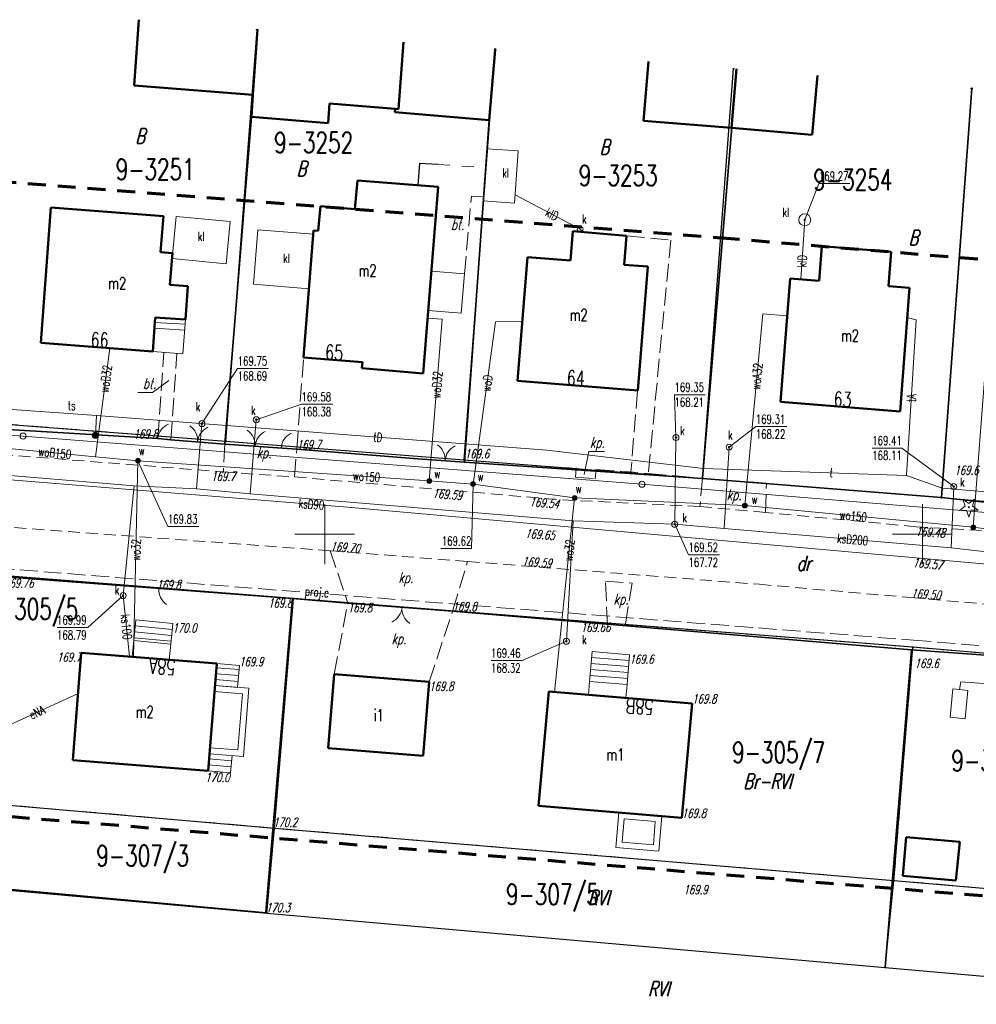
# Model space of a CAD drawing. Header units: metres. Extents: x 6508568 to 6510700, y 5686621 to 5687515.
# Tile 8 of 25: x 6508874 to 6508955, y 5686911 to 5686993. Entities that reach past the tile are written whole.
import ezdxf
from ezdxf.enums import TextEntityAlignment as Align

# ---------------------------------------------------------------- set-up
doc = ezdxf.new("R2010")
doc.units = ezdxf.units.M
for name, pattern in [('1', [0]), ('1_SUEP_A', [0]), ('1_SUEP_B', [10, 10]), ('1_SUGP', [0]), ('1_SUGV', [0]), ('1_SUKM', [0]), ('1_SUKP', [0]), ('1_SUPP_P', [2, 1.5, -0.5]), ('1_SUTP_A', [0]), ('1_SUWP', [0]), ('2_EGBU_A', [0]), ('4', [2.5, 1.5, -1]), ('BGS', [7.5, 7.5]), ('BLO', [0]), ('GDE', [0]), ('KOC', [2, 1.5, -0.5]), ('KOJ', [0]), ('KOS', [2, 1, -1]), ('KOU', [1.5, 1, -0.5]), ('SCH', [0])]:
    doc.linetypes.add(name, pattern=pattern)
doc.layers.get('0').update_dxf_attribs({"color": 250, "linetype": 'CONTINUOUS', "lineweight": 100})
for name, color, linetype, lineweight, true_color in [('Dzialki', 7, 'GDE', 25, 0x000000), ('EADTD_T_0', 214, 'CONTINUOUS', 25, 0x800080), ('EBTPO_L_2', 194, 'BLO', 18, 0x400080), ('EBUPP_L_1', 14, '1', 50, 0x800000), ('EGBB_E_T_0', 7, 'CONTINUOUS', 20, 0x000000), ('EGBB_L_0', 34, '2_EGBU_A', 50, 0x804000), ('EKLPK_L_0', 112, '4', 18, 0x00bb5e), ('EKLTK_T_0', 112, 'CONTINUOUS', 18, 0x00b95c), ('KRZYZE2000_L_0', 7, '1', 18, 0x000000), ('Numery_dzialek', 7, 'CONTINUOUS', 18, 0x000000), ('P_SUEP_E_T_0', 1, 'CONTINUOUS', 0, 0xff0000), ('P_SUEP_L_0', 1, '1_SUPP_P', 18, 0xff0000), ('Punkty', 7, 'CONTINUOUS', 25, 0x000000), ('SDROK_T_1', 7, 'CONTINUOUS', 18, 0x000000), ('SDRPK_L_0', 7, 'KOJ', 25, 0x000000), ('SDRPK_L_1', 7, 'KOU', 18, 0x000000), ('SDRPK_L_2', 7, 'KOC', 18, 0x000000), ('SUEP_E_T_0', 1, 'CONTINUOUS', 0, 0xff0000), ('SUEP_L_0', 1, '1_SUEP_A', 18, 0xff0000), ('SUG_L_3', 52, '1_SUGV', 18, 0xbfbf00), ('SUGP_L_0', 2, '1_SUGP', 18, 0xffff00), ('SUK_E_T_2', 34, 'CONTINUOUS', 0, 0x803300), ('SUK_E_T_4', 34, 'CONTINUOUS', 0, 0x803300), ('SUK_L_3', 34, '1_SUKM', 18, 0x803300), ('SUK_T_2', 34, 'CONTINUOUS', 18, 0x803300), ('SUK_T_3', 34, 'CONTINUOUS', 18, 0x803300), ('SUKP_E_T_0', 34, 'CONTINUOUS', 0, 0x803300), ('SUKP_L_0', 34, '1_SUKP', 18, 0x803300), ('SUKR_T_0', 34, 'CONTINUOUS', 18, 0x803300), ('SUP_T_2', 7, 'CONTINUOUS', 18, 0x000000), ('SUT_E_T_0', 30, 'CONTINUOUS', 0, 0xff9100), ('SUT_T_0', 30, 'CONTINUOUS', 18, 0xff9100), ('SUTP_E_T_0', 30, 'CONTINUOUS', 0, 0xff9100), ('SUTP_L_0', 30, '1_SUTP_A', 18, 0xff9100), ('SUW_E_T_2', 5, 'CONTINUOUS', 0, 0x0000ff), ('SUW_T_5', 5, 'CONTINUOUS', 18, 0x0000ff), ('SUWP_E_T_0', 5, 'CONTINUOUS', 0, 0x0000ff), ('SUWP_L_0', 5, '1_SUWP', 18, 0x0000ff), ('SUWR_T_0', 5, 'CONTINUOUS', 18, 0x0000ff), ('SZOPO_L_0', 7, 'BGS', 35, 0x000000), ('SZOPO_T_0', 7, 'CONTINUOUS', 18, 0x000000), ('SZZPZ_T_0', 7, 'CONTINUOUS', 18, 0x000000), ('WUKOS_T_1', 14, 'CONTINUOUS', 18, 0x800000), ('ZAKRES_L_0', 230, '4', 70, 0xff0080)]:
    doc.layers.add(name, color=color, linetype=linetype, lineweight=lineweight, true_color=true_color)
doc.styles.get("Standard").update_dxf_attribs({"font": 'Simplex.SHX', "width": 0.75})

# ---------------------------------------------------------------- blocks, each defined once
blk = doc.blocks.new('GRO')
at = {"linetype": 'CONTINUOUS'}
blk.add_circle((0, 0), 0.045, dxfattribs=at)
blk = doc.blocks.new('BGBP')
at = {"linetype": 'CONTINUOUS'}
blk.add_arc((1.5, 0), 1.5, 120, 180.00045, dxfattribs=at)
blk = doc.blocks.new('BGB')
at = {"linetype": 'CONTINUOUS'}
for centre, start, end in [((-1.5, 0), 359.99955, 60), ((1.5, 0), 120, 180.00045)]:
    blk.add_arc(centre, 1.5, start, end, dxfattribs=at)
blk = doc.blocks.new('BGBL')
at = {"linetype": 'CONTINUOUS'}
blk.add_arc((-1.5, 0), 1.5, 359.99955, 60, dxfattribs=at)
blk = doc.blocks.new('DIG')
at = {"linetype": 'CONTINUOUS'}
for p, q in [((-0.78225, -0.26495), (-0.3012, 0.09375)), ((-0.3012, 0.09375), (-0.4937, 0.6621)), ((-0.4937, 0.6621), (-0.0039, 0.31545)), ((-0.0039, 0.31545), (0.4771, 0.67415)), ((0.4771, 0.67415), (0.2988, 0.1012)), ((0.2988, 0.1012), (0.7886, -0.24545)), ((-0.18225, -0.2575), (-0.78225, -0.26495)), ((0.01025, -0.82585), (-0.18225, -0.2575)), ((0.1886, -0.2529), (0.01025, -0.82585)), ((0.7886, -0.24545), (0.1886, -0.2529))]:
    blk.add_line(p, q, dxfattribs=at)
blk.add_circle((0, 0), 0.045, dxfattribs=at)
blk = doc.blocks.new('2_SUKM')
at = {"linetype": 'CONTINUOUS'}
blk.add_circle((0, 0), 0.5, dxfattribs=at)
blk = doc.blocks.new('2_SUKS')
at = {"linetype": 'CONTINUOUS'}
blk.add_circle((0, 0), 0.25, dxfattribs=at)
blk = doc.blocks.new('2_SUPS')
at = {"linetype": 'CONTINUOUS'}
blk.add_circle((0, 0), 0.0625, dxfattribs=at)
blk = doc.blocks.new('2_SUPP')
at = {"linetype": 'CONTINUOUS'}
blk.add_circle((0, 0), 0.25, dxfattribs=at)
blk = doc.blocks.new('2_SUTK')
at = {"linetype": 'CONTINUOUS'}
for radius in [0.25, 0.225, 0.2, 0.175, 0.15, 0.125, 0.1, 0.075, 0.05, 0.025, 0.00715]:
    blk.add_circle((0, 0), radius, dxfattribs=at)
blk = doc.blocks.new('2_SUWW')
at = {"linetype": 'CONTINUOUS'}
for radius in [0.2, 0.175, 0.15, 0.125, 0.1, 0.075, 0.05, 0.025, 0.00715]:
    blk.add_circle((0, 0), radius, dxfattribs=at)

msp = doc.modelspace()

# ---------------------------------------------------------------- linework, layer by layer
at = {"layer": 'Dzialki'}
for p, q in [((6508891.72, 5686957.78), (6508894.33, 5686992.22)), ((6508911.66, 5686956.23), (6508914.26, 5686990.58)), ((6508931.6, 5686954.67), (6508934.2, 5686988.94)), ((6508951.59, 5686953.06), (6508954.13, 5686987.3)), ((6508871.78, 5686959.34), (6508891.72, 5686957.78)), ((6508891.72, 5686957.78), (6508911.66, 5686956.23)), ((6508911.66, 5686956.23), (6508931.6, 5686954.67)), ((6508931.6, 5686954.67), (6508951.59, 5686953.06)), ((6508951.59, 5686953.06), (6508971.46, 5686951.42)), ((6508897.38, 5686944.61), (6508866.47, 5686947.04)), ((6508895.8, 5686925.4), (6508897.38, 5686944.61)), ((6508949.2, 5686940.53), (6508897.38, 5686944.61)), ((6508947.62, 5686921.01), (6508949.2, 5686940.53)), ((6508984.08, 5686937.62), (6508949.2, 5686940.53)), ((6508864.79, 5686928.09), (6508895.8, 5686925.4)), ((6508895.16, 5686918.29), (6508895.8, 5686925.4)), ((6508895.8, 5686925.4), (6508947.62, 5686921.01)), ((6508864.34, 5686921.01), (6508895.16, 5686918.29)), ((6508946.9, 5686913.74), (6508947.62, 5686921.01)), ((6508947.62, 5686921.01), (6508982.44, 5686918.07)), ((6508895.16, 5686918.29), (6508946.9, 5686913.74)), ((6508946.9, 5686913.74), (6508981.79, 5686910.65))]:
    msp.add_line(p, q, dxfattribs=at)
at = {"layer": 'EBTPO_L_2', "linetype": 'KOS', "lineweight": 18}
for p, q in [((6508909.474, 5686980.95), (6508913.463, 5686980.668)), ((6508913.463, 5686980.668), (6508913.288, 5686978.237)), ((6508913.288, 5686978.237), (6508912.272, 5686978.303))]:
    msp.add_line(p, q, dxfattribs=at)
at = {"layer": 'EBTPO_L_2', "linetype": 'SCH', "lineweight": 18}
for p, q in [((6508908.65, 5686968.718), (6508908.917, 5686972.008)), ((6508908.917, 5686972.008), (6508911.688, 5686971.783)), ((6508911.688, 5686971.783), (6508911.42, 5686968.487)), ((6508911.42, 5686968.487), (6508908.65, 5686968.718)), ((6508885.821, 5686968.121), (6508885.752, 5686967.23)), ((6508885.79, 5686967.727), (6508888.311, 5686967.57)), ((6508888.119, 5686965.085), (6508888.342, 5686967.964)), ((6508885.752, 5686967.23), (6508888.273, 5686967.071)), ((6508885.601, 5686965.281), (6508888.119, 5686965.085)), ((6508884.022, 5686941.095), (6508884.186, 5686942.821)), ((6508884.186, 5686942.821), (6508887.273, 5686942.526)), ((6508884.139, 5686942.323), (6508887.226, 5686942.029)), ((6508887.109, 5686940.8), (6508887.273, 5686942.526)), ((6508884.044, 5686941.328), (6508887.131, 5686941.033)), ((6508884.091, 5686941.826), (6508887.178, 5686941.531)), ((6508884.022, 5686941.095), (6508883.892, 5686939.738)), ((6508884.022, 5686941.095), (6508887.109, 5686940.8)), ((6508887.109, 5686940.8), (6508884.022, 5686941.095)), ((6508887.109, 5686940.8), (6508886.983, 5686939.49)), ((6508922.162, 5686937.67), (6508922.366, 5686940.169)), ((6508922.325, 5686939.671), (6508925.455, 5686939.415)), ((6508922.366, 5686940.169), (6508925.496, 5686939.913)), ((6508925.292, 5686937.415), (6508925.496, 5686939.913)), ((6508890.971, 5686939.17), (6508890.816, 5686937.324)), ((6508890.941, 5686938.819), (6508892.825, 5686938.661)), ((6508890.971, 5686939.17), (6508892.855, 5686939.012)), ((6508892.855, 5686939.012), (6508892.7, 5686937.166)), ((6508922.244, 5686938.674), (6508925.374, 5686938.418)), ((6508922.284, 5686939.172), (6508925.414, 5686938.917)), ((6508890.9, 5686938.321), (6508892.783, 5686938.162)), ((6508922.203, 5686938.176), (6508925.333, 5686937.92)), ((6508890.816, 5686937.324), (6508892.7, 5686937.166)), ((6508890.858, 5686937.823), (6508892.742, 5686937.664)), ((6508922.162, 5686937.67), (6508922.07, 5686936.55)), ((6508922.162, 5686937.677), (6508925.292, 5686937.422)), ((6508925.292, 5686937.415), (6508922.162, 5686937.67)), ((6508925.2, 5686936.294), (6508925.292, 5686937.415)), ((6508922.07, 5686936.55), (6508925.2, 5686936.294)), ((6508890.358, 5686931.628), (6508890.24, 5686930.19)), ((6508892.239, 5686931.473), (6508892.12, 5686930.036)), ((6508890.281, 5686930.689), (6508892.161, 5686930.534)), ((6508890.322, 5686931.187), (6508892.202, 5686931.032)), ((6508890.24, 5686930.19), (6508892.12, 5686930.036))]:
    msp.add_line(p, q, dxfattribs=at)
at = {"layer": 'EBTPO_L_2', "linetype": '1', "lineweight": 18}
for p, q in [((6508890.816, 5686937.324), (6508893.648, 5686937.097)), ((6508893.648, 5686937.097), (6508893.19, 5686931.4)), ((6508890.776, 5686936.826), (6508893.11, 5686936.638)), ((6508893.11, 5686936.638), (6508892.732, 5686931.939)), ((6508892.732, 5686931.939), (6508890.398, 5686932.126)), ((6508893.19, 5686931.4), (6508890.358, 5686931.628)), ((6508924.593, 5686926.706), (6508924.351, 5686923.762)), ((6508928.198, 5686926.409), (6508924.593, 5686926.706)), ((6508927.955, 5686923.465), (6508928.198, 5686926.409)), ((6508925.051, 5686926.166), (6508924.89, 5686924.22)), ((6508927.658, 5686925.951), (6508925.051, 5686926.166)), ((6508927.498, 5686924.005), (6508927.658, 5686925.951)), ((6508924.89, 5686924.22), (6508927.498, 5686924.005)), ((6508924.351, 5686923.762), (6508927.955, 5686923.465))]:
    msp.add_line(p, q, dxfattribs=at)
at = {"layer": 'EBUPP_L_1', "linetype": '1'}
for p, q in [((6508884.431, 5686993.06), (6508884.061, 5686987.561)), ((6508894.381, 5686992.231), (6508893.991, 5686986.761)), ((6508906.581, 5686991.19), (6508906.161, 5686985.561)), ((6508913.751, 5686984.66), (6508914.261, 5686990.531)), ((6508927.091, 5686989.55), (6508926.68, 5686984.601)), ((6508934.041, 5686984), (6508934.447, 5686988.948)), ((6508940.791, 5686983.41), (6508941.231, 5686988.391)), ((6508884.061, 5686987.561), (6508893.991, 5686986.761)), ((6508893.991, 5686986.761), (6508893.871, 5686984.92)), ((6508900.271, 5686984.41), (6508900.407, 5686986.046)), ((6508905.88, 5686985.591), (6508900.407, 5686986.046)), ((6508893.871, 5686984.92), (6508900.271, 5686984.41)), ((6508905.88, 5686985.591), (6508905.86, 5686985.331)), ((6508905.86, 5686985.331), (6508913.751, 5686984.66)), ((6508906.161, 5686985.561), (6508905.88, 5686985.591)), ((6508926.68, 5686984.601), (6508934.041, 5686984)), ((6508934.041, 5686984), (6508940.791, 5686983.41)), ((6508902.519, 5686977.199), (6508902.735, 5686979.589)), ((6508902.735, 5686979.589), (6508909.491, 5686979.07)), ((6508909.491, 5686979.07), (6508908.221, 5686963.44)), ((6508899.631, 5686977.461), (6508899.443, 5686975.377)), ((6508899.631, 5686977.461), (6508902.519, 5686977.199)), ((6508877.08, 5686977.341), (6508876.23, 5686966.01)), ((6508877.08, 5686977.341), (6508886.5, 5686976.61)), ((6508886.252, 5686973.595), (6508886.5, 5686976.61)), ((6508898.221, 5686964.78), (6508899.07, 5686975.41)), ((6508899.07, 5686975.41), (6508899.443, 5686975.377)), ((6508920.56, 5686972.906), (6508920.754, 5686975.348)), ((6508920.754, 5686975.348), (6508925.251, 5686974.97)), ((6508925.251, 5686974.97), (6508925.058, 5686972.548)), ((6508941.58, 5686974.11), (6508941.354, 5686971.212)), ((6508947.38, 5686973.631), (6508941.58, 5686974.11)), ((6508887.271, 5686973.51), (6508886.252, 5686973.595)), ((6508887.045, 5686970.879), (6508887.271, 5686973.51)), ((6508947.38, 5686973.631), (6508947.156, 5686970.759)), ((6508916.971, 5686973.191), (6508916.123, 5686962.825)), ((6508916.971, 5686973.191), (6508920.56, 5686972.906)), ((6508925.058, 5686972.548), (6508927.031, 5686972.39)), ((6508927.031, 5686972.39), (6508926.191, 5686962.011)), ((6508888.551, 5686970.751), (6508887.045, 5686970.879)), ((6508938.941, 5686971.4), (6508938.121, 5686961.081)), ((6508941.354, 5686971.212), (6508938.941, 5686971.4)), ((6508888.342, 5686967.964), (6508888.551, 5686970.751)), ((6508948.93, 5686970.62), (6508947.156, 5686970.759)), ((6508948.141, 5686960.26), (6508948.93, 5686970.62)), ((6508885.601, 5686965.281), (6508885.821, 5686968.121)), ((6508885.821, 5686968.121), (6508888.342, 5686967.964)), ((6508876.23, 5686966.01), (6508885.601, 5686965.281)), ((6508903.161, 5686964.39), (6508898.221, 5686964.78)), ((6508903.111, 5686963.891), (6508903.161, 5686964.39)), ((6508908.221, 5686963.44), (6508903.111, 5686963.891)), ((6508916.123, 5686962.825), (6508926.191, 5686962.011)), ((6508938.121, 5686961.081), (6508948.141, 5686960.26)), ((6508879.621, 5686940.08), (6508878.92, 5686931.091)), ((6508890.971, 5686939.17), (6508879.621, 5686940.08)), ((6508890.241, 5686930.19), (6508890.971, 5686939.17)), ((6508900.281, 5686932.08), (6508900.791, 5686938.29)), ((6508900.791, 5686938.29), (6508908.741, 5686937.64)), ((6508908.741, 5686937.64), (6508908.241, 5686931.441)), ((6508917.871, 5686927.26), (6508918.761, 5686936.82)), ((6508918.761, 5686936.82), (6508930.751, 5686935.84)), ((6508930.751, 5686935.84), (6508929.88, 5686926.27)), ((6508908.241, 5686931.441), (6508900.281, 5686932.08)), ((6508878.92, 5686931.091), (6508890.241, 5686930.19)), ((6508929.88, 5686926.27), (6508917.871, 5686927.26)), ((6508948.651, 5686924.651), (6508948.368, 5686921.413)), ((6508953.131, 5686924.261), (6508948.651, 5686924.651)), ((6508952.801, 5686921.021), (6508953.131, 5686924.261)), ((6508948.368, 5686921.413), (6508952.801, 5686921.021))]:
    msp.add_line(p, q, dxfattribs=at)
at = {"layer": 'EGBB_L_0', "linetype": '2_EGBU_A'}
for p, q in [((6508884.431, 5686993.06), (6508884.061, 5686987.561)), ((6508894.381, 5686992.231), (6508893.991, 5686986.761)), ((6508906.581, 5686991.19), (6508906.161, 5686985.561)), ((6508913.751, 5686984.66), (6508914.261, 5686990.531)), ((6508927.091, 5686989.55), (6508926.68, 5686984.601)), ((6508934.041, 5686984), (6508934.447, 5686988.948)), ((6508940.791, 5686983.41), (6508941.231, 5686988.391)), ((6508884.061, 5686987.561), (6508893.991, 5686986.761)), ((6508893.991, 5686986.761), (6508893.871, 5686984.92)), ((6508900.271, 5686984.41), (6508900.407, 5686986.046)), ((6508905.88, 5686985.591), (6508900.407, 5686986.046)), ((6508893.871, 5686984.92), (6508900.271, 5686984.41)), ((6508905.88, 5686985.591), (6508905.86, 5686985.331)), ((6508905.86, 5686985.331), (6508913.751, 5686984.66)), ((6508906.161, 5686985.561), (6508905.88, 5686985.591)), ((6508926.68, 5686984.601), (6508934.041, 5686984)), ((6508934.041, 5686984), (6508940.791, 5686983.41)), ((6508902.519, 5686977.199), (6508902.735, 5686979.589)), ((6508902.735, 5686979.589), (6508909.491, 5686979.07)), ((6508909.491, 5686979.07), (6508908.221, 5686963.44)), ((6508899.631, 5686977.461), (6508899.443, 5686975.377)), ((6508899.631, 5686977.461), (6508902.519, 5686977.199)), ((6508877.08, 5686977.341), (6508876.23, 5686966.01)), ((6508877.08, 5686977.341), (6508886.5, 5686976.61)), ((6508886.252, 5686973.595), (6508886.5, 5686976.61)), ((6508898.221, 5686964.78), (6508899.07, 5686975.41)), ((6508899.07, 5686975.41), (6508899.443, 5686975.377)), ((6508920.56, 5686972.906), (6508920.754, 5686975.348)), ((6508920.754, 5686975.348), (6508925.251, 5686974.97)), ((6508925.251, 5686974.97), (6508925.058, 5686972.548)), ((6508941.58, 5686974.11), (6508941.354, 5686971.212)), ((6508947.38, 5686973.631), (6508941.58, 5686974.11)), ((6508887.271, 5686973.51), (6508886.252, 5686973.595)), ((6508887.045, 5686970.879), (6508887.271, 5686973.51)), ((6508947.38, 5686973.631), (6508947.156, 5686970.759)), ((6508916.971, 5686973.191), (6508916.123, 5686962.825)), ((6508916.971, 5686973.191), (6508920.56, 5686972.906)), ((6508925.058, 5686972.548), (6508927.031, 5686972.39)), ((6508927.031, 5686972.39), (6508926.191, 5686962.011)), ((6508888.551, 5686970.751), (6508887.045, 5686970.879)), ((6508938.941, 5686971.4), (6508938.121, 5686961.081)), ((6508941.354, 5686971.212), (6508938.941, 5686971.4)), ((6508888.342, 5686967.964), (6508888.551, 5686970.751)), ((6508948.93, 5686970.62), (6508947.156, 5686970.759)), ((6508948.141, 5686960.26), (6508948.93, 5686970.62)), ((6508885.601, 5686965.281), (6508885.821, 5686968.121)), ((6508885.821, 5686968.121), (6508888.342, 5686967.964)), ((6508876.23, 5686966.01), (6508885.601, 5686965.281)), ((6508903.161, 5686964.39), (6508898.221, 5686964.78)), ((6508903.111, 5686963.891), (6508903.161, 5686964.39)), ((6508908.221, 5686963.44), (6508903.111, 5686963.891)), ((6508916.123, 5686962.825), (6508926.191, 5686962.011)), ((6508938.121, 5686961.081), (6508948.141, 5686960.26)), ((6508879.621, 5686940.08), (6508878.92, 5686931.091)), ((6508890.971, 5686939.17), (6508879.621, 5686940.08)), ((6508890.241, 5686930.19), (6508890.971, 5686939.17)), ((6508900.281, 5686932.08), (6508900.791, 5686938.29)), ((6508900.791, 5686938.29), (6508908.741, 5686937.64)), ((6508908.741, 5686937.64), (6508908.241, 5686931.441)), ((6508917.871, 5686927.26), (6508918.761, 5686936.82)), ((6508918.761, 5686936.82), (6508930.751, 5686935.84)), ((6508930.751, 5686935.84), (6508929.88, 5686926.27)), ((6508908.241, 5686931.441), (6508900.281, 5686932.08)), ((6508878.92, 5686931.091), (6508890.241, 5686930.19)), ((6508929.88, 5686926.27), (6508917.871, 5686927.26))]:
    msp.add_line(p, q, dxfattribs=at)
at = {"layer": 'EKLPK_L_0', "linetype": '4'}
for p, q in [((6508891.722, 5686957.784), (6508871.783, 5686959.343)), ((6508911.662, 5686956.227), (6508891.722, 5686957.784)), ((6508931.601, 5686954.671), (6508911.662, 5686956.227)), ((6508951.59, 5686953.06), (6508931.601, 5686954.671)), ((6508971.456, 5686951.415), (6508951.59, 5686953.06)), ((6508866.47, 5686947.04), (6508897.38, 5686944.61)), ((6508949.201, 5686940.531), (6508897.38, 5686944.61)), ((6508947.621, 5686921.01), (6508949.201, 5686940.531)), ((6508949.201, 5686940.531), (6508984.081, 5686937.62)), ((6508895.8, 5686925.4), (6508864.79, 5686928.09)), ((6508947.621, 5686921.01), (6508895.8, 5686925.4)), ((6508982.441, 5686918.071), (6508947.621, 5686921.01))]:
    msp.add_line(p, q, dxfattribs=at)
at = {"layer": 'KRZYZE2000_L_0', "linetype": '1'}
for p, q in [((6508900, 5686947.5), (6508900, 5686952.5)), ((6508950, 5686947.5), (6508950, 5686952.5)), ((6508897.5, 5686950), (6508902.5, 5686950)), ((6508947.5, 5686950), (6508952.5, 5686950))]:
    msp.add_line(p, q, dxfattribs=at)
at = {"layer": 'P_SUEP_L_0', "linetype": '1_SUPP_P'}
for p, q in [((6508866.52, 5686947.64), (6508949.25, 5686941.13)), ((6508949.25, 5686941.13), (6508982.58, 5686938.38))]:
    msp.add_line(p, q, dxfattribs=at)
at = {"layer": 'SDROK_T_1', "linetype": 'CONTINUOUS'}
for p, q in [((6508886.944, 5686962.863), (6508885.574, 5686961.863)), ((6508884.369, 5686961.863), (6508885.574, 5686961.863)), ((6508921.712, 5686954.995), (6508922.1, 5686956.928)), ((6508922.1, 5686956.928), (6508923.403, 5686956.928))]:
    msp.add_line(p, q, dxfattribs=at)
at = {"layer": 'SDRPK_L_0', "linetype": 'KOJ'}
for p, q in [((6508907.936, 5686981.028), (6508907.776, 5686979.202)), ((6508909.474, 5686980.95), (6508907.936, 5686981.028))]:
    msp.add_line(p, q, dxfattribs=at)
at = {"layer": 'SDRPK_L_1', "linetype": 'KOU'}
for p, q in [((6508866.909, 5686957.145), (6508891.512, 5686955.212)), ((6508891.512, 5686955.212), (6508897.461, 5686954.787)), ((6508897.461, 5686954.787), (6508919.646, 5686952.884)), ((6508931.389, 5686952.311), (6508919.646, 5686952.884)), ((6508931.389, 5686952.311), (6508936.888, 5686951.822)), ((6508900.457, 5686948.618), (6508866.946, 5686951.065)), ((6508949.473, 5686950.623), (6508936.888, 5686951.822)), ((6508949.473, 5686950.623), (6508957.215, 5686950.167)), ((6508911.946, 5686947.709), (6508900.457, 5686948.618)), ((6508911.946, 5686947.709), (6508936.363, 5686945.801)), ((6508936.363, 5686945.801), (6508949.051, 5686944.689)), ((6508949.051, 5686944.689), (6508972.556, 5686942.671))]:
    msp.add_line(p, q, dxfattribs=at)
at = {"layer": 'SDRPK_L_2', "linetype": 'KOC'}
for p, q in [((6508911.688, 5686971.783), (6508912.272, 5686978.303)), ((6508925.251, 5686974.967), (6508928.954, 5686974.62)), ((6508928.954, 5686974.62), (6508927.068, 5686955.086)), ((6508886.029, 5686958.018), (6508886.54, 5686965.208)), ((6508887.126, 5686957.888), (6508887.624, 5686965.124)), ((6508897.662, 5686957.119), (6508898.221, 5686964.78)), ((6508926.167, 5686962.013), (6508925.617, 5686955.194)), ((6508891.651, 5686957.522), (6508891.512, 5686955.212)), ((6508897.461, 5686954.787), (6508897.662, 5686957.119)), ((6508921.047, 5686955.544), (6508920.97, 5686954.768)), ((6508922.621, 5686954.634), (6508922.711, 5686955.406)), ((6508922.711, 5686955.406), (6508927.072, 5686955.087)), ((6508920.97, 5686954.768), (6508922.621, 5686954.634)), ((6508927.072, 5686955.087), (6508931.601, 5686954.67)), ((6508931.616, 5686954.71), (6508931.389, 5686952.311)), ((6508931.601, 5686954.67), (6508936.955, 5686954.269)), ((6508936.888, 5686951.822), (6508936.955, 5686954.269)), ((6508900.457, 5686948.618), (6508901.934, 5686944.225)), ((6508910.694, 5686943.567), (6508911.946, 5686947.709)), ((6508923.66, 5686942.419), (6508923.476, 5686946.06)), ((6508923.476, 5686946.06), (6508925.728, 5686945.912)), ((6508925.728, 5686945.912), (6508925.122, 5686942.291)), ((6508900.791, 5686938.29), (6508901.934, 5686944.225)), ((6508901.934, 5686944.225), (6508910.694, 5686943.567)), ((6508908.741, 5686937.64), (6508910.694, 5686943.567)), ((6508949.201, 5686940.531), (6508984.081, 5686937.62))]:
    msp.add_line(p, q, dxfattribs=at)
at = {"layer": 'SUEP_L_0', "linetype": '1_SUEP_B'}
for p, q in [((6508874.751, 5686958.212), (6508823.52, 5686962.06)), ((6508926.539, 5686954.176), (6508874.751, 5686958.212)), ((6508977.87, 5686949.948), (6508926.539, 5686954.176))]:
    msp.add_line(p, q, dxfattribs=at)
at = {"layer": 'SUEP_L_0', "linetype": '1_SUEP_A'}
msp.add_line((6508872.377, 5686933.459), (6508879.355, 5686936.664), dxfattribs=at)
at = {"layer": 'SUG_L_3', "linetype": '1_SUGV'}
for p, q in [((6508952.563, 5686937.061), (6508952.333, 5686934.67)), ((6508953.81, 5686936.923), (6508952.563, 5686937.061)), ((6508953.589, 5686934.552), (6508953.81, 5686936.923)), ((6508952.333, 5686934.67), (6508953.589, 5686934.552))]:
    msp.add_line(p, q, dxfattribs=at)
at = {"layer": 'SUGP_L_0', "linetype": '1_SUGP'}
for p, q in [((6508953.11, 5686937.001), (6508953.209, 5686937.649)), ((6508953.209, 5686937.649), (6508965.776, 5686936.754))]:
    msp.add_line(p, q, dxfattribs=at)
at = {"layer": 'SUK_L_3', "linetype": '1_SUKM'}
for p, q in [((6508913.264, 5686977.902), (6508913.578, 5686982.259)), ((6508913.578, 5686982.259), (6508916.192, 5686982.073)), ((6508916.192, 5686982.073), (6508915.878, 5686977.714)), ((6508915.878, 5686977.714), (6508913.264, 5686977.902)), ((6508887.232, 5686973.06), (6508887.567, 5686976.601)), ((6508887.567, 5686976.601), (6508892.088, 5686976.173)), ((6508892.088, 5686976.173), (6508891.753, 5686972.633)), ((6508894.037, 5686970.914), (6508894.401, 5686975.473)), ((6508894.401, 5686975.473), (6508899.045, 5686975.099)), ((6508899.045, 5686975.099), (6508898.681, 5686970.543)), ((6508891.753, 5686972.633), (6508887.232, 5686973.06)), ((6508898.681, 5686970.543), (6508894.037, 5686970.914))]:
    msp.add_line(p, q, dxfattribs=at)
at = {"layer": 'SUKP_L_0', "linetype": '1_SUKP'}
for p, q in [((6508915.927, 5686978.402), (6508921.373, 5686975.529)), ((6508939.838, 5686971.33), (6508940.164, 5686976.31)), ((6508921.373, 5686975.529), (6508921.653, 5686975.272)), ((6508893.745, 5686953.384), (6508894.27, 5686959.578)), ((6508889.253, 5686953.802), (6508889.724, 5686959.253)), ((6508929.279, 5686950.827), (6508929.386, 5686958.086)), ((6508933.41, 5686950.47), (6508933.832, 5686957.282)), ((6508846.747, 5686956.734), (6508901.903, 5686952.246)), ((6508884.039, 5686954.034), (6508854.12, 5686956.552)), ((6508883.127, 5686944.859), (6508884.039, 5686954.034)), ((6508889.253, 5686953.802), (6508884.039, 5686954.034)), ((6508893.745, 5686953.384), (6508889.253, 5686953.802)), ((6508952.4, 5686948.85), (6508952.633, 5686953.985)), ((6508920.774, 5686951.112), (6508893.745, 5686953.384)), ((6508901.903, 5686952.246), (6509033.02, 5686940.6)), ((6508920.774, 5686951.112), (6508920.218, 5686941.031)), ((6508929.279, 5686950.827), (6508920.774, 5686951.112)), ((6508933.41, 5686950.47), (6508929.279, 5686950.827)), ((6508952.4, 5686948.85), (6508933.41, 5686950.47)), ((6508976.811, 5686946.1), (6508952.4, 5686948.85)), ((6508883.657, 5686939.756), (6508883.127, 5686944.859))]:
    msp.add_line(p, q, dxfattribs=at)
at = {"layer": 'SUKR_T_0', "linetype": 'CONTINUOUS', "lineweight": 0}
for p, q in [((6508940.164, 5686976.31), (6508941.346, 5686979.348)), ((6508941.346, 5686979.348), (6508943.924, 5686979.348)), ((6508889.724, 5686959.253), (6508892.71, 5686963.868)), ((6508892.71, 5686963.868), (6508895.288, 5686963.868)), ((6508929.386, 5686958.086), (6508929.262, 5686961.674)), ((6508929.262, 5686961.674), (6508931.84, 5686961.674)), ((6508894.27, 5686959.578), (6508898.056, 5686960.869)), ((6508898.056, 5686960.869), (6508900.661, 5686960.869)), ((6508933.832, 5686957.282), (6508936.063, 5686958.998)), ((6508936.063, 5686958.998), (6508938.668, 5686958.998)), ((6508945.808, 5686957.211), (6508948.278, 5686957.211)), ((6508952.633, 5686953.985), (6508948.278, 5686957.211)), ((6508929.279, 5686950.827), (6508930.433, 5686948.27)), ((6508930.433, 5686948.27), (6508933.038, 5686948.27)), ((6508883.127, 5686944.859), (6508880.175, 5686942.181)), ((6508877.597, 5686942.181), (6508880.175, 5686942.181)), ((6508920.218, 5686941.031), (6508916.517, 5686939.421)), ((6508913.911, 5686939.421), (6508916.517, 5686939.421))]:
    msp.add_line(p, q, dxfattribs=at)
at = {"layer": 'SUTP_L_0', "linetype": '1_SUTP_A'}
for p, q in [((6508949.49, 5686967.944), (6508948.674, 5686954.921)), ((6508948.741, 5686968.133), (6508949.49, 5686967.944)), ((6508789.707, 5686966.543), (6508880.91, 5686959.928)), ((6508880.803, 5686958.278), (6508880.91, 5686959.928)), ((6508880.91, 5686959.928), (6508918.572, 5686957.021)), ((6508918.572, 5686957.021), (6508931.682, 5686955.507)), ((6508948.674, 5686954.921), (6508931.682, 5686955.507)), ((6508951.649, 5686953.858), (6508948.674, 5686954.921)), ((6508971.518, 5686952.165), (6508951.649, 5686953.858))]:
    msp.add_line(p, q, dxfattribs=at)
at = {"layer": 'SUWP_L_0', "linetype": '1_SUWP'}
for p, q in [((6508935.15, 5686952.394), (6508936.64, 5686968.447)), ((6508936.64, 5686968.447), (6508938.691, 5686968.26)), ((6508909.816, 5686967.996), (6508908.599, 5686968.092)), ((6508908.741, 5686954.452), (6508909.816, 5686967.996)), ((6508914.299, 5686967.773), (6508912.405, 5686954.198)), ((6508916.532, 5686967.822), (6508914.299, 5686967.773)), ((6508882.012, 5686965.56), (6508880.816, 5686956.477)), ((6508954.26, 5686950.572), (6508955.347, 5686964.757)), ((6508872.975, 5686957.218), (6508880.816, 5686956.477)), ((6508880.816, 5686956.477), (6508884.371, 5686956.141)), ((6508884.371, 5686956.141), (6508883.999, 5686939.729)), ((6508884.371, 5686956.141), (6508908.741, 5686954.452)), ((6508908.741, 5686954.452), (6508912.405, 5686954.198)), ((6508912.405, 5686954.198), (6508920.903, 5686953.028)), ((6508919.209, 5686936.784), (6508920.903, 5686953.028)), ((6508920.903, 5686953.028), (6508935.15, 5686952.394)), ((6508935.15, 5686952.394), (6508954.26, 5686950.572)), ((6508954.26, 5686950.572), (6508973.894, 5686947.95))]:
    msp.add_line(p, q, dxfattribs=at)
at = {"layer": 'SUWR_T_0', "linetype": 'CONTINUOUS', "lineweight": 0}
for p, q in [((6508884.371, 5686956.141), (6508886.871, 5686950.638)), ((6508912.405, 5686954.198), (6508912.27, 5686948.803)), ((6508886.871, 5686950.638), (6508889.449, 5686950.638)), ((6508909.719, 5686948.803), (6508912.27, 5686948.803))]:
    msp.add_line(p, q, dxfattribs=at)
at = {"layer": 'SZOPO_L_0', "linetype": 'BGS'}
for p, q in [((6508951.591, 5686953.061), (6508954.13, 5686987.3)), ((6508891.651, 5686957.522), (6508893.871, 5686984.92)), ((6508911.69, 5686956.033), (6508913.751, 5686984.66)), ((6508931.616, 5686954.71), (6508934.047, 5686984.061)), ((6508871.797, 5686958.849), (6508886.029, 5686958.018)), ((6508886.029, 5686958.018), (6508887.126, 5686957.888)), ((6508887.126, 5686957.888), (6508891.651, 5686957.522)), ((6508891.651, 5686957.522), (6508897.662, 5686957.119)), ((6508897.662, 5686957.119), (6508907.773, 5686956.3)), ((6508911.69, 5686956.033), (6508907.773, 5686956.3)), ((6508911.69, 5686956.033), (6508931.601, 5686954.671)), ((6508951.591, 5686953.061), (6508931.601, 5686954.671)), ((6508951.591, 5686953.06), (6508957.484, 5686952.441)), ((6508897.287, 5686944.612), (6508866.436, 5686946.947)), ((6508897.287, 5686944.612), (6508895.081, 5686918.373)), ((6508901.934, 5686944.225), (6508897.287, 5686944.612)), ((6508910.694, 5686943.567), (6508901.934, 5686944.225)), ((6508910.694, 5686943.567), (6508949.091, 5686940.33)), ((6508949.091, 5686940.33), (6508946.901, 5686913.74)), ((6508972.204, 5686938.589), (6508949.091, 5686940.33)), ((6508864.072, 5686921.127), (6508895.084, 5686918.318))]:
    msp.add_line(p, q, dxfattribs=at)
at = {"layer": 'ZAKRES_L_0', "linetype": '4'}
for p, q in [((6508755.53, 5686988.72), (6508933.22, 5686974.8)), ((6508933.22, 5686974.8), (6509353.23, 5686940.17)), ((6508982.44, 5686917.49), (6508757.36, 5686935.81))]:
    msp.add_line(p, q, dxfattribs=at)

# ---------------------------------------------------------------- block references
at = {"layer": 'Punkty'}
for p in [(6508894.33, 5686992.22), (6508914.26, 5686990.58), (6508934.2, 5686988.94), (6508954.13, 5686987.3), (6508891.72, 5686957.78), (6508911.66, 5686956.23), (6508931.6, 5686954.67), (6508951.59, 5686953.06), (6508897.38, 5686944.61), (6508949.2, 5686940.53), (6508895.8, 5686925.4), (6508947.62, 5686921.01), (6508895.16, 5686918.29), (6508946.9, 5686913.74)]:
    msp.add_blockref('GRO', p, dxfattribs=at)
at = {"layer": 'SUK_T_2'}
msp.add_blockref('2_SUKM', (6508940.164, 5686976.31), dxfattribs=at)
at = {"layer": 'SUK_T_3'}
for p in [(6508921.373, 5686975.529), (6508889.724, 5686959.253), (6508894.27, 5686959.578), (6508929.386, 5686958.086), (6508933.832, 5686957.282), (6508952.633, 5686953.985), (6508929.279, 5686950.827), (6508883.127, 5686944.859), (6508920.218, 5686941.031)]:
    msp.add_blockref('2_SUKS', p, dxfattribs=at)
at = {"layer": 'SUKR_T_0'}
for p in [(6508940.164, 5686976.31), (6508889.724, 5686959.248), (6508894.27, 5686959.578), (6508929.386, 5686958.086), (6508933.832, 5686957.282), (6508952.633, 5686953.985), (6508929.279, 5686950.827), (6508883.127, 5686944.859), (6508920.218, 5686941.031)]:
    msp.add_blockref('2_SUPS', p, dxfattribs=at)
at = {"layer": 'SUP_T_2'}
for p in [(6508874.751, 5686958.212), (6508926.539, 5686954.176)]:
    msp.add_blockref('2_SUPP', p, dxfattribs=at)
at = {"layer": 'SUT_T_0'}
msp.add_blockref('2_SUTK', (6508880.803, 5686958.278), dxfattribs=at)
at = {"layer": 'SUW_T_5'}
for p in [(6508884.371, 5686956.141), (6508908.741, 5686954.452), (6508912.405, 5686954.198), (6508920.903, 5686953.028), (6508935.15, 5686952.394), (6508954.26, 5686950.572)]:
    msp.add_blockref('2_SUWW', p, dxfattribs=at)
at = {"layer": 'SUWR_T_0'}
for p in [(6508884.371, 5686956.141), (6508912.405, 5686954.198)]:
    msp.add_blockref('2_SUPS', p, dxfattribs=at)
at = {"layer": 'SZOPO_T_0'}
for name, p, rotation in [('BGBP', (6508886.029, 5686958.018), 353.25591603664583), ('BGB', (6508889.359, 5686957.708), 355.37691260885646), ('BGB', (6508894.172, 5686957.353), 356.15998995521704), ('BGBP', (6508896.345, 5686957.207), 356.15998995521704), ('BGB', (6508910.069, 5686956.143), 356.0969908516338), ('BGBL', (6508886.119, 5686945.457), 175.67220954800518), ('BGB', (6508906.463, 5686943.885), 175.70089634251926)]:
    msp.add_blockref(name, p, dxfattribs=dict(at, rotation=rotation))
at = {"layer": 'SZZPZ_T_0'}
msp.add_blockref('DIG', (6508953.889, 5686952.254), dxfattribs=at)

# ---------------------------------------------------------------- texts
at = {"layer": 'EADTD_T_0', "width": 0.7}
for s, rotation, p in [('66', 357.99, (6508881.14, 5686965.63)), ('65', 357.99, (6508900.76, 5686964.58)), ('64', 357.99, (6508920.98, 5686962.43)), ('63', 357.99, (6508943.31, 5686960.66)), ('58A', 177.04, (6508886.44, 5686939.53)), ('58B', 177.73, (6508926.38, 5686936.2))]:
    msp.add_text(s, height=1.25, rotation=rotation, dxfattribs=at).set_placement(p, align=Align.CENTER)
at = {"layer": 'EGBB_E_T_0', "width": 0.7}
for s, p in [('m2', (6508903.585, 5686972.061)), ('m2', (6508882.629, 5686971.006)), ('m2', (6508921.251, 5686968.349)), ('m2', (6508943.95, 5686966.616)), ('m2', (6508884.938, 5686935.133)), ('i1', (6508904.514, 5686934.863)), ('m1', (6508924.316, 5686931.547))]:
    msp.add_text(s, height=1, dxfattribs=at).set_placement(p, align=Align.MIDDLE)
at = {"layer": 'EKLTK_T_0', "oblique": 15, "width": 0.7}
for s, p in [('B', (6508884.153, 5686983.94)), ('B', (6508923.003, 5686983.019)), ('B', (6508897.662, 5686981.21)), ('B', (6508948.863, 5686975.443)), ('RVI', (6508922.032, 5686920.19)), ('RVI', (6508927.051, 5686912.57))]:
    msp.add_text(s, height=1.25, dxfattribs=at).set_placement(p, align=Align.TOP_LEFT)
msp.add_text('dr', height=1.25, dxfattribs=at).set_placement((6508940.086, 5686947.567), align=Align.MIDDLE)
msp.add_text('Br-RVI', height=1.25, dxfattribs=at).set_placement((6508939.051, 5686928.686), align=Align.RIGHT)
at = {"layer": 'Numery_dzialek', "width": 0.7}
for s, p in [('9-3252', (6508895.761, 5686983.653)), ('9-3251', (6508882.502, 5686981.414)), ('9-3253', (6508921.245, 5686980.898)), ('9-3254', (6508940.875, 5686980.553)), ('9-305/5', (6508871.594, 5686944.608)), ('9-305/7', (6508934.08, 5686932.61)), ('9-305/9', (6508952.43, 5686931.92)), ('9-307/3', (6508880.882, 5686923.969)), ('9-307/5', (6508915.16, 5686920.74))]:
    msp.add_text(s, height=1.75, dxfattribs=at).set_placement(p, align=Align.TOP_LEFT)
at = {"layer": 'P_SUEP_E_T_0', "lineweight": 9, "width": 0.7}
msp.add_text('proj.e', height=0.75, rotation=355.50068, dxfattribs=at).set_placement((6508899.345, 5686945.057), align=Align.MIDDLE)
at = {"layer": 'SDROK_T_1', "oblique": 15, "width": 0.7}
for s, p in [('bt.', (6508911.113, 5686975.911)), ('kp.', (6508894.911, 5686956.668)), ('kp.', (6508906.781, 5686946.214)), ('kp.', (6508906.206, 5686941.099))]:
    msp.add_text(s, height=0.9, dxfattribs=at).set_placement(p, align=Align.MIDDLE)
msp.add_text('bt.', height=0.9, dxfattribs=at).set_placement((6508885.895, 5686962.163), align=Align.RIGHT)
msp.add_text('kp.', height=0.9, dxfattribs=at).set_placement((6508922.18, 5686957.228))
for p in [(6508933.631, 5686953.75), (6508924.171, 5686945.02)]:
    msp.add_text('kp.', height=0.9, dxfattribs=at).set_placement(p, align=Align.TOP_LEFT)
at = {"layer": 'SUEP_E_T_0', "lineweight": 9, "width": 0.7}
msp.add_text('eNA', height=0.75, rotation=24.67063, dxfattribs=at).set_placement((6508875.925, 5686935.089), align=Align.MIDDLE)
at = {"layer": 'SUK_E_T_2', "lineweight": 9, "width": 0.7}
for p in [(6508914.853, 5686979.854), (6508938.305, 5686976.556), (6508889.368, 5686974.543), (6508896.511, 5686972.719)]:
    msp.add_text('kl', height=0.75, dxfattribs=at).set_placement(p)
at = {"layer": 'SUK_E_T_4', "lineweight": 9, "width": 0.7}
for p in [(6508921.527, 5686976), (6508889.205, 5686960.284), (6508893.842, 5686959.984), (6508929.744, 5686958.286), (6508933.742, 5686957.921), (6508953.16, 5686953.978), (6508929.927, 5686951.002), (6508921.536, 5686940.797)]:
    msp.add_text('k', height=0.75, dxfattribs=at).set_placement(p)
msp.add_text('k', height=0.75, dxfattribs=at).set_placement((6508882.806, 5686944.951), align=Align.RIGHT)
at = {"layer": 'SUKP_E_T_0', "lineweight": 9, "width": 0.7}
for s, rotation, p in [('klD', 332.18306, (6508919.019, 5686976.771)), ('klD', 86.41095, (6508939.937, 5686972.845)), ('ksD90', 355.34786, (6508898.886, 5686952.491)), ('ksD200', 355.12401, (6508944.17, 5686949.552)), ('ks100', 275.93205, (6508883.399, 5686942.238))]:
    msp.add_text(s, height=0.75, rotation=rotation, dxfattribs=at).set_placement(p, align=Align.MIDDLE)
at = {"layer": 'SUKR_T_0', "lineweight": 9, "width": 0.7}
msp.add_text('169.27', height=0.75, dxfattribs=at).set_placement((6508941.346, 5686979.598))
for s, p in [('169.75', (6508892.71, 5686964.868)), ('168.69', (6508892.71, 5686963.618)), ('169.35', (6508929.262, 5686962.674)), ('169.58', (6508898.056, 5686961.869)), ('168.21', (6508929.262, 5686961.424)), ('168.38', (6508898.056, 5686960.619)), ('169.31', (6508936.063, 5686959.998)), ('168.22', (6508936.063, 5686958.748)), ('169.41', (6508945.808, 5686958.211)), ('168.11', (6508945.808, 5686956.961)), ('169.52', (6508930.433, 5686949.27)), ('167.72', (6508930.433, 5686948.02)), ('169.99', (6508877.597, 5686943.181)), ('168.79', (6508877.597, 5686941.931)), ('169.46', (6508913.911, 5686940.421)), ('168.32', (6508913.911, 5686939.171))]:
    msp.add_text(s, height=0.75, dxfattribs=at).set_placement(p, align=Align.TOP_LEFT)
at = {"layer": 'SUT_E_T_0', "lineweight": 9, "width": 0.7}
msp.add_text('ts', height=0.75, dxfattribs=at).set_placement((6508879.153, 5686960.388), align=Align.RIGHT)
at = {"layer": 'SUTP_E_T_0', "lineweight": 9, "width": 0.7}
for s, rotation, p in [('tA', 86.41445, (6508949.08, 5686961.393)), ('tD', 355.58629, (6508904.438, 5686958.112)), ('t', 355.27716, (6508942.384, 5686955.138))]:
    msp.add_text(s, height=0.75, rotation=rotation, dxfattribs=at).set_placement(p, align=Align.MIDDLE)
at = {"layer": 'SUW_E_T_2', "lineweight": 9, "width": 0.7}
for p in [(6508884.44, 5686956.619), (6508909.165, 5686954.688), (6508912.788, 5686954.428), (6508920.993, 5686953.432), (6508935.715, 5686952.551)]:
    msp.add_text('w', height=0.75, dxfattribs=at).set_placement(p)
at = {"layer": 'SUWP_E_T_0', "lineweight": 9, "width": 0.7}
for s, rotation, p in [('woA32', 84.69901, (6508936.154, 5686963.209)), ('woB32', 82.50103, (6508881.675, 5686963.004)), ('woD32', 85.46328, (6508909.38, 5686962.497)), ('woD', 82.05592, (6508913.581, 5686962.632)), ('woB150', 354.5986, (6508877.416, 5686956.798)), ('wo150', 356.03574, (6508903.498, 5686954.815)), ('wo150', 354.52603, (6508944.22, 5686951.529)), ('wo32', 88.70278, (6508884.202, 5686948.682)), ('wo32', 84.04536, (6508920.447, 5686948.648))]:
    msp.add_text(s, height=0.75, rotation=rotation, dxfattribs=at).set_placement(p, align=Align.MIDDLE)
at = {"layer": 'SUWR_T_0', "lineweight": 9, "width": 0.7}
msp.add_text('169.83', height=0.75, dxfattribs=at).set_placement((6508886.871, 5686950.888))
msp.add_text('169.62', height=0.75, dxfattribs=at).set_placement((6508912.27, 5686949.053), align=Align.RIGHT)
at = {"layer": 'WUKOS_T_1', "oblique": 15, "width": 0.7}
msp.add_text('169.8', height=0.75, dxfattribs=at).set_placement((6508886.029, 5686958.018), align=Align.RIGHT)
for s, p in [('169.7', (6508897.662, 5686957.119)), ('169.6', (6508911.729, 5686956.352)), ('169.8', (6508885.936, 5686945.389)), ('169.8', (6508910.694, 5686943.567)), ('169.9', (6508892.833, 5686938.955)), ('169.8', (6508930.751, 5686935.84)), ('169.8', (6508929.88, 5686926.27)), ('170.2', (6508895.68, 5686925.51)), ('169.9', (6508930.02, 5686919.87)), ('170.3', (6508895.081, 5686918.373))]:
    msp.add_text(s, height=0.75, dxfattribs=at).set_placement(p)
msp.add_text('169.7', height=0.75, dxfattribs=at).set_placement((6508891.512, 5686955.212), align=Align.TOP_CENTER)
for s, p in [('169.6', (6508952.69, 5686955.729)), ('169.76', (6508873.164, 5686946.276)), ('169.8', (6508901.934, 5686944.225)), ('170.0', (6508887.253, 5686942.527)), ('169.66', (6508921.421, 5686942.569)), ('169.6', (6508925.496, 5686939.913)), ('169.6', (6508949.361, 5686939.56)), ('169.8', (6508908.741, 5686937.64))]:
    msp.add_text(s, height=0.75, dxfattribs=at).set_placement(p, align=Align.TOP_LEFT)
for s, rotation, p in [('169.59', 355.72284, (6508911.524, 5686953.614)), ('169.54', 354.90995, (6508919.646, 5686952.884))]:
    msp.add_text(s, height=0.75, rotation=rotation, dxfattribs=at).set_placement(p, align=Align.TOP_RIGHT)
msp.add_text('169.65', height=0.75, rotation=355.45512, dxfattribs=at).set_placement((6508919.254, 5686949.881), align=Align.MIDDLE_RIGHT)
msp.add_text('169.48', height=0.75, rotation=356.30523, dxfattribs=at).set_placement((6508949.473, 5686950.623), align=Align.TOP_LEFT)
for s, rotation, p in [('169.70', 355.47478, (6508900.457, 5686948.618)), ('169.50', 355.82764, (6508949.051, 5686944.689))]:
    msp.add_text(s, height=0.75, rotation=rotation, dxfattribs=at).set_placement(p)
msp.add_text('169.59', height=0.75, rotation=355.48866, dxfattribs=at).set_placement((6508918.958, 5686947.173), align=Align.RIGHT)
msp.add_text('169.57', height=0.75, rotation=354.10397, dxfattribs=at).set_placement((6508949.22, 5686947.641), align=Align.MIDDLE_LEFT)
for s, p in [('169.8', (6508897.287, 5686944.612)), ('169.7', (6508879.621, 5686940.08)), ('170.0', (6508892.03, 5686930.011))]:
    msp.add_text(s, height=0.75, dxfattribs=at).set_placement(p, align=Align.TOP_RIGHT)

doc.saveas('drawing.dxf')
